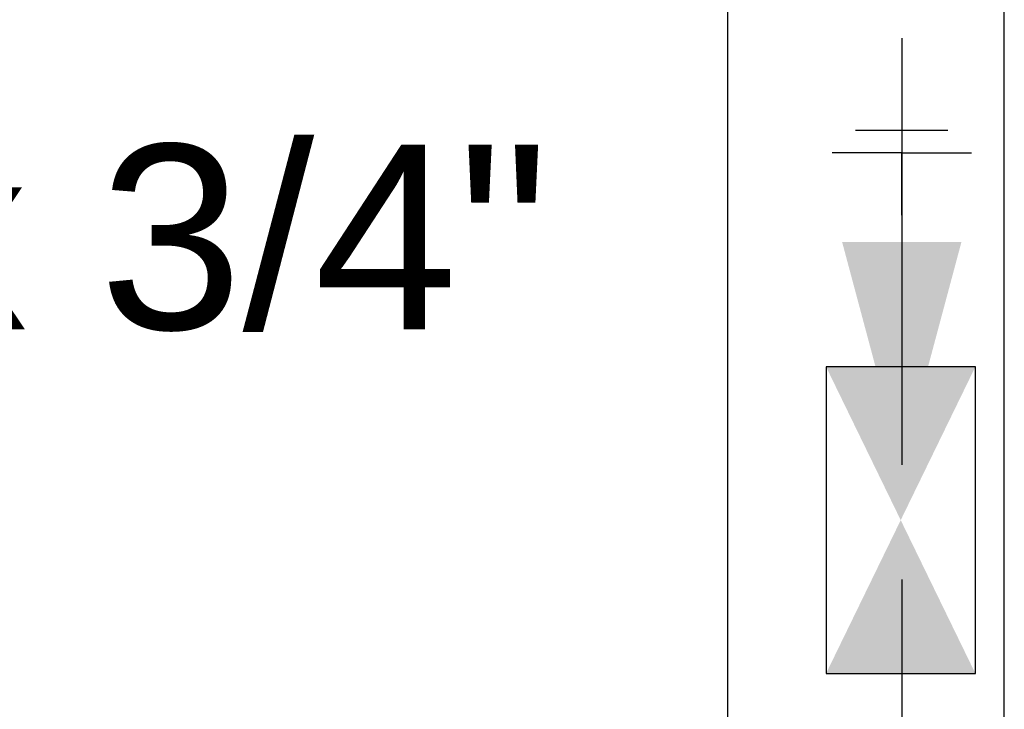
# Model space of a CAD drawing. Header units: millimetres. Extents: x -16331 to -10174, y -4135 to -3584.
# Tile 153 of 256: x -10337.234 to -10336.167, y -3997.168 to -3996.421. Entities that reach past the tile are written whole.
import ezdxf

# ---------------------------------------------------------------- set-up
doc = ezdxf.new("R2010")
doc.units = ezdxf.units.MM
doc.layers.add('A-DETL', color=7, linetype='Continuous', lineweight=5, true_color=0x00a600)
for name, color, linetype in [('AL-Condutos', 3, 'Continuous'), ('AL-Conexões', 4, 'Continuous'), ('AL-Sentido conduto', 7, 'Continuous'), ('Simbolos', 7, 'Continuous'), ('Textos', 7, 'Continuous')]:
    doc.layers.add(name, color=color, linetype=linetype)
doc.layers.add('IFC-IfcSlab-Contorno', color=250, linetype='Continuous', lineweight=5)
doc.styles.add('Arial', font='arial.ttf', dxfattribs={"height": 100})

msp = doc.modelspace()

# ---------------------------------------------------------------- hatches: boundary and pattern name
at = {"layer": 'AL-Sentido conduto', "linetype": 'Continuous'}
msp.add_hatch(color=3, dxfattribs=at).paths.add_polyline_path([(-10336.2782, -3996.9036), (-10336.2135, -3996.6621), (-10336.3429, -3996.6621)])
at = {"layer": 'Simbolos', "linetype": 'Continuous'}
msp.add_hatch(color=5, dxfattribs=at).paths.add_polyline_path([(-10336.3603, -3996.7973), (-10336.1984, -3996.7973), (-10336.3603, -3997.1297), (-10336.1984, -3997.1297)])

# ---------------------------------------------------------------- linework, layer by layer
at = {"color": 9, "ltscale": 2}
for p, q in [((-10336.4671, -3996.2898), (-10336.4671, -3997.8898)), ((-10336.1671, -3997.8898), (-10336.1671, -3996.2898))]:
    msp.add_line(p, q, dxfattribs=at)
at = {"layer": 'A-DETL', "linetype": 'Continuous', "lineweight": 5}
msp.add_line((-10336.1671, -3989.3698), (-10336.1671, -3998.2098), dxfattribs=at)
at = {"layer": 'AL-Condutos'}
msp.add_line((-10336.2782, -3996.5415), (-10336.2782, -3996.5656), dxfattribs=at)
at = {"layer": 'AL-Conexões'}
for p, q in [((-10336.2782, -3996.4415), (-10336.2782, -3996.5415)), ((-10336.2282, -3996.5415), (-10336.3282, -3996.5415))]:
    msp.add_line(p, q, dxfattribs=at)
at = {"layer": 'AL-Sentido conduto'}
for points in [[(-10336.2782, -3996.5036), (-10336.2782, -3996.9036)], [(-10336.2782, -3997.0277), (-10336.2782, -3997.4277)]]:
    msp.add_lwpolyline(points, dxfattribs=at)
at = {"layer": 'IFC-IfcSlab-Contorno', "lineweight": 5}
msp.add_line((-10336.1671, -3997.146), (-10336.1671, -3996.9332), dxfattribs=at)
at = {"layer": 'Simbolos'}
for p, q in [((-10336.2782, -3996.5656), (-10336.3538, -3996.5656)), ((-10336.2782, -3996.6332), (-10336.2782, -3996.5656)), ((-10336.2782, -3996.5656), (-10336.2026, -3996.5656))]:
    msp.add_line(p, q, dxfattribs=at)
msp.add_lwpolyline([(-10336.3603, -3996.7973), (-10336.3603, -3997.1297), (-10336.1984, -3997.1297), (-10336.1984, -3996.7973), (-10336.3603, -3996.7973), (-10336.3603, -3996.7973)], dxfattribs=at)

# ---------------------------------------------------------------- texts
at = {"layer": 'Textos', "insert": (-10336.6604, -3996.7596), "char_height": 0.2, "width": 3.272561, "attachment_point": 9, "line_spacing_factor": 0.6, "style": 'Arial'}
msp.add_mtext('25 mm x 3/4"', dxfattribs=at)

doc.saveas('drawing.dxf')
